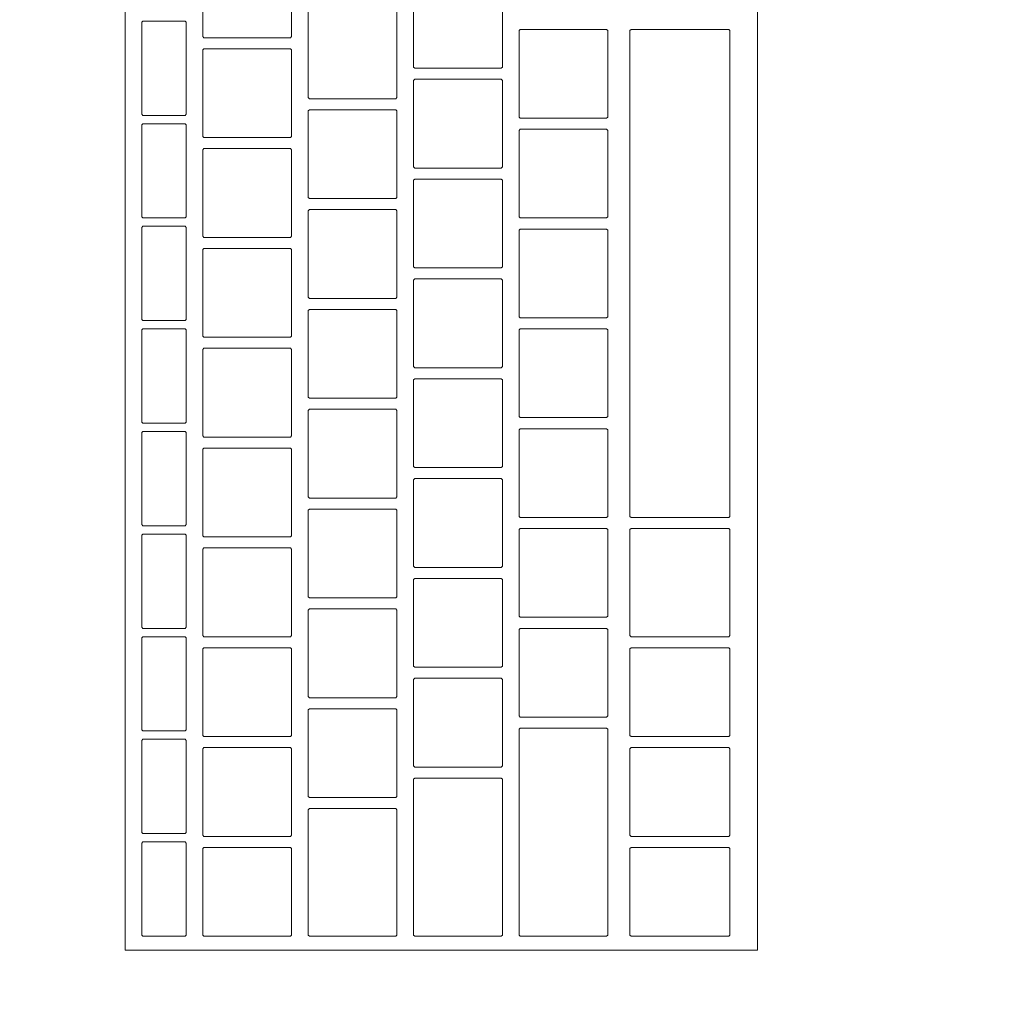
# Model space of a CAD drawing. Header units: metres. Extents: x -3.6 to 84.5, y -11 to 16.8.
# Tile 243 of 256: x 15.371 to 15.548, y 11.819 to 11.995. Entities that reach past the tile are written whole.
import ezdxf

# ---------------------------------------------------------------- set-up
doc = ezdxf.new("R2010")
doc.units = ezdxf.units.M
doc.header["$MEASUREMENT"] = 0
doc.linetypes.add('Wipeout_Contour', pattern=[1, 0, -1])
doc.layers.add('152 - Bemaßung_ Beschriftung.Ausbau', color=7, linetype='Continuous')
doc.layers.add('701 - Einrichtung.Möbel', color=7, linetype='Continuous')
doc.styles.add('ERSTELLTER_STIL_2', font='txt')
doc.dimstyles.new('ERSTELLTER_STIL__1', dxfattribs={"dimtxt": 0.1, "dimasz": 0.0532, "dimexe": 0.18, "dimexo": 0.0625, "dimgap": 0, "dimtad": 1, "dimzin": 0, "dimdsep": 46, "dimtxsty": 'ERSTELLTER_STIL_2', "dimblk": 'ARROWHEAD_2', "dimblk1": 'ARROWHEAD_2', "dimblk2": 'ARROWHEAD_2', "dimcen": 0.09, "dimse1": 1, "dimse2": 1, "dimclrd": 7, "dimclre": 7, "dimclrt": 7, "dimazin": 0, "dimtfac": 1, "dimtdec": 4, "dimtmove": 0, "dimatfit": 3, "dimfxl": 1, "dimtolj": 1, "dimtzin": 0, "dimarcsym": 0})
doc.dimstyles.new('ERSTELLTER_STIL__3', dxfattribs={"dimtxt": 0.1, "dimasz": 0.0532, "dimexe": 0.18, "dimexo": 0.0625, "dimgap": 0, "dimtad": 1, "dimtih": 1, "dimtoh": 1, "dimzin": 0, "dimdsep": 46, "dimtxsty": 'ERSTELLTER_STIL_2', "dimblk": 'ARROWHEAD_2', "dimblk1": 'ARROWHEAD_2', "dimblk2": 'ARROWHEAD_2', "dimcen": 0.09, "dimse1": 1, "dimse2": 1, "dimclrd": 7, "dimclre": 7, "dimclrt": 7, "dimazin": 0, "dimtfac": 1, "dimtdec": 4, "dimtmove": 0, "dimatfit": 3, "dimfxl": 1, "dimtolj": 1, "dimtzin": 0, "dimarcsym": 0})

# ---------------------------------------------------------------- blocks, each defined once
blk = doc.blocks.new('*D369')
at = {"layer": '152 - Bemaßung_ Beschriftung.Ausbau', "color": 7, "linetype": 'Continuous', "lineweight": 5}
for p, q in [((14.84, 15.3025), (14.84, 15.4075)), ((15.04, 15.3025), (15.04, 15.4075)), ((14.86021, 15.39), (14.81979, 15.32)), ((15.06021, 15.39), (15.01979, 15.32)), ((11.41, 15.355), (14.84, 15.355)), ((14.84, 15.355), (15.04, 15.355)), ((15.04, 15.355), (18.48, 15.355))]:
    blk.add_line(p, q, dxfattribs=at)
at = {"layer": '152 - Bemaßung_ Beschriftung.Ausbau', "color": 7, "lineweight": 5, "insert": (14.86411, 15.375), "char_height": 0.1, "attachment_point": 7, "style": 'ERSTELLTER_STIL_2'}
blk.add_mtext('\\A1;{\\pql;\\fArial|b0|i0|c0|p38;20}', dxfattribs=at)
blk = doc.blocks.new('ARROWHEAD_2')
at = {"color": 0, "linetype": 'Continuous', "lineweight": 0}
for p, q in [((-0.3781, -0.655), (0.3781, 0.655)), ((0, 0), (-1, 0))]:
    blk.add_line(p, q, dxfattribs=at)
blk = doc.blocks.new('*D370')
at = {"layer": '152 - Bemaßung_ Beschriftung.Ausbau', "color": 7, "linetype": 'Continuous', "lineweight": 5}
for p, q in [((18.48, 15.3025), (18.48, 15.4075)), ((15.06021, 15.39), (15.01979, 15.32)), ((18.50021, 15.39), (18.45979, 15.32)), ((15.04, 15.355), (18.48, 15.355)), ((18.48, 15.355), (18.6, 15.355))]:
    blk.add_line(p, q, dxfattribs=at)
at = {"layer": '152 - Bemaßung_ Beschriftung.Ausbau', "color": 7, "lineweight": 5, "char_height": 0.1, "attachment_point": 7, "style": 'ERSTELLTER_STIL_2'}
for s, insert in [('\\A1;{\\pql;\\fArial|b0|i0|c0|p38;3,44}', (16.55108, 15.375)), ('\\A1;{\\pql;\\fArial|b0|i0|c0|p38;12}', (18.308, 15.375))]:
    blk.add_mtext(s, dxfattribs=dict(at, insert=insert))
blk = doc.blocks.new('*D648')
at = {"layer": '152 - Bemaßung_ Beschriftung.Ausbau', "color": 7, "linetype": 'Continuous', "lineweight": 5}
for p, q in [((-1.675, 13.455), (-1.675, 13.695)), ((-1.71, 13.47521), (-1.64, 13.43479)), ((-1.6225, 13.455), (-1.7275, 13.455)), ((-1.675, 0.245), (-1.675, 13.455)), ((-1.71, 0.26521), (-1.64, 0.22479)), ((-1.6225, 0.245), (-1.7275, 0.245)), ((-1.675, 0.005), (-1.675, 0.245))]:
    blk.add_line(p, q, dxfattribs=at)
at = {"layer": '152 - Bemaßung_ Beschriftung.Ausbau', "color": 7, "lineweight": 5, "insert": (-1.695, 6.67903), "char_height": 0.1, "attachment_point": 7, "rotation": 90, "style": 'ERSTELLTER_STIL_2'}
blk.add_mtext('\\A1;{\\pql;\\fArial|b0|i0|c0|p38;13,21}', dxfattribs=at)

msp = doc.modelspace()

# ---------------------------------------------------------------- wipeouts: each hides what was drawn before it
at = {"color": 254, "linetype": 'Wipeout_Contour', "lineweight": 0, "ltscale": 119.065358}
msp.add_wipeout([(15.04, 10.68998), (17.24, 10.68998), (17.24, 11.48998), (15.84, 11.48998), (15.84, 12.68998), (15.04, 12.68998)], dxfattribs=at).dxf.layer = '701 - Einrichtung.Möbel'

# ---------------------------------------------------------------- next in the draw order: wipeouts: each hides what was drawn before it
at = {"color": 254, "linetype": 'Wipeout_Contour', "lineweight": 0, "ltscale": 78.155456}
msp.add_wipeout([(15.50389, 11.82684), (15.50389, 12.08884), (15.38989, 12.08884), (15.38989, 11.82684)], dxfattribs=at).dxf.layer = '701 - Einrichtung.Möbel'

# ---------------------------------------------------------------- next in the draw order: linework, layer by layer
at = {"layer": '701 - Einrichtung.Möbel', "color": 7, "linetype": 'Continuous', "lineweight": 5, "flags": 128}
msp.add_lwpolyline([(15.50389, 11.82684), (15.50389, 12.08884), (15.38989, 12.08884), (15.38989, 11.82684)], close=True, dxfattribs=at)

# ---------------------------------------------------------------- next in the draw order: wipeouts: each hides what was drawn before it
at = {"color": 254, "linetype": 'Wipeout_Contour', "lineweight": 0, "ltscale": 175.454257}
msp.add_wipeout([(15.41989, 11.99934), (15.41989, 12.00714), (15.41969, 12.00734), (15.40409, 12.00734), (15.40389, 12.00714), (15.40389, 11.99154), (15.40409, 11.99134), (15.41969, 11.99134), (15.41989, 11.99154)], dxfattribs=at).dxf.layer = '701 - Einrichtung.Möbel'
at = {"color": 254, "linetype": 'Wipeout_Contour', "lineweight": 0, "ltscale": 175.693374}
msp.add_wipeout([(15.45789, 11.99384), (15.45789, 12.00164), (15.45769, 12.00184), (15.44209, 12.00184), (15.44189, 12.00164), (15.44189, 11.98604), (15.44209, 11.98584), (15.45769, 11.98584), (15.45789, 11.98604)], dxfattribs=at).dxf.layer = '701 - Einrichtung.Möbel'
at = {"color": 254, "linetype": 'Wipeout_Contour', "lineweight": 0, "ltscale": 175.52812}
msp.add_wipeout([(15.43889, 11.98834), (15.43889, 11.99614), (15.43869, 11.99634), (15.42309, 11.99634), (15.42289, 11.99614), (15.42289, 11.98054), (15.42309, 11.98034), (15.43869, 11.98034), (15.43889, 11.98054)], dxfattribs=at).dxf.layer = '701 - Einrichtung.Möbel'
at = {"color": 254, "linetype": 'Wipeout_Contour', "lineweight": 0, "ltscale": 175.269955}
msp.add_wipeout([(15.40089, 11.98584), (15.40089, 11.99414), (15.40069, 11.99434), (15.39309, 11.99434), (15.39289, 11.99414), (15.39289, 11.97754), (15.39309, 11.97734), (15.40069, 11.97734), (15.40089, 11.97754)], dxfattribs=at).dxf.layer = '701 - Einrichtung.Möbel'
at = {"color": 254, "linetype": 'Wipeout_Contour', "lineweight": 0, "ltscale": 175.778542}
msp.add_wipeout([(15.47689, 11.98484), (15.47689, 11.99264), (15.47669, 11.99284), (15.46109, 11.99284), (15.46089, 11.99264), (15.46089, 11.97704), (15.46109, 11.97684), (15.47669, 11.97684), (15.47689, 11.97704)], dxfattribs=at).dxf.layer = '701 - Einrichtung.Möbel'
at = {"color": 254, "linetype": 'Wipeout_Contour', "lineweight": 0, "ltscale": 175.731996}
msp.add_wipeout([(15.49889, 11.94884), (15.49889, 11.99264), (15.49869, 11.99284), (15.48109, 11.99284), (15.48089, 11.99264), (15.48089, 11.90504), (15.48109, 11.90484), (15.49869, 11.90484), (15.49889, 11.90504)], dxfattribs=at).dxf.layer = '701 - Einrichtung.Möbel'
at = {"color": 254, "linetype": 'Wipeout_Contour', "lineweight": 0, "ltscale": 175.354588}
msp.add_wipeout([(15.41989, 11.98134), (15.41989, 11.98914), (15.41969, 11.98934), (15.40409, 11.98934), (15.40389, 11.98914), (15.40389, 11.97354), (15.40409, 11.97334), (15.41969, 11.97334), (15.41989, 11.97354)], dxfattribs=at).dxf.layer = '701 - Einrichtung.Möbel'
at = {"color": 254, "linetype": 'Wipeout_Contour', "lineweight": 0, "ltscale": 175.593887}
msp.add_wipeout([(15.45789, 11.97584), (15.45789, 11.98364), (15.45769, 11.98384), (15.44209, 11.98384), (15.44189, 11.98364), (15.44189, 11.96804), (15.44209, 11.96784), (15.45769, 11.96784), (15.45789, 11.96804)], dxfattribs=at).dxf.layer = '701 - Einrichtung.Möbel'
at = {"color": 254, "linetype": 'Wipeout_Contour', "lineweight": 0, "ltscale": 175.428584}
msp.add_wipeout([(15.43889, 11.97034), (15.43889, 11.97814), (15.43869, 11.97834), (15.42309, 11.97834), (15.42289, 11.97814), (15.42289, 11.96254), (15.42309, 11.96234), (15.43869, 11.96234), (15.43889, 11.96254)], dxfattribs=at).dxf.layer = '701 - Einrichtung.Möbel'
at = {"color": 254, "linetype": 'Wipeout_Contour', "lineweight": 0, "ltscale": 175.167527}
msp.add_wipeout([(15.40089, 11.96734), (15.40089, 11.97564), (15.40069, 11.97584), (15.39309, 11.97584), (15.39289, 11.97564), (15.39289, 11.95904), (15.39309, 11.95884), (15.40069, 11.95884), (15.40089, 11.95904)], dxfattribs=at).dxf.layer = '701 - Einrichtung.Möbel'
at = {"color": 254, "linetype": 'Wipeout_Contour', "lineweight": 0, "ltscale": 175.679178}
msp.add_wipeout([(15.47689, 11.96684), (15.47689, 11.97464), (15.47669, 11.97484), (15.46109, 11.97484), (15.46089, 11.97464), (15.46089, 11.95904), (15.46109, 11.95884), (15.47669, 11.95884), (15.47689, 11.95904)], dxfattribs=at).dxf.layer = '701 - Einrichtung.Möbel'
at = {"color": 254, "linetype": 'Wipeout_Contour', "lineweight": 0, "ltscale": 175.255013}
msp.add_wipeout([(15.41989, 11.96334), (15.41989, 11.97114), (15.41969, 11.97134), (15.40409, 11.97134), (15.40389, 11.97114), (15.40389, 11.95554), (15.40409, 11.95534), (15.41969, 11.95534), (15.41989, 11.95554)], dxfattribs=at).dxf.layer = '701 - Einrichtung.Möbel'
at = {"color": 254, "linetype": 'Wipeout_Contour', "lineweight": 0, "ltscale": 175.494493}
msp.add_wipeout([(15.45789, 11.95784), (15.45789, 11.96564), (15.45769, 11.96584), (15.44209, 11.96584), (15.44189, 11.96564), (15.44189, 11.95004), (15.44209, 11.94984), (15.45769, 11.94984), (15.45789, 11.95004)], dxfattribs=at).dxf.layer = '701 - Einrichtung.Möbel'
at = {"color": 254, "linetype": 'Wipeout_Contour', "lineweight": 0, "ltscale": 175.329142}
msp.add_wipeout([(15.43889, 11.95234), (15.43889, 11.96014), (15.43869, 11.96034), (15.42309, 11.96034), (15.42289, 11.96014), (15.42289, 11.94454), (15.42309, 11.94434), (15.43869, 11.94434), (15.43889, 11.94454)], dxfattribs=at).dxf.layer = '701 - Einrichtung.Möbel'
at = {"color": 254, "linetype": 'Wipeout_Contour', "lineweight": 0, "ltscale": 175.065198}
msp.add_wipeout([(15.40089, 11.94884), (15.40089, 11.95714), (15.40069, 11.95734), (15.39309, 11.95734), (15.39289, 11.95714), (15.39289, 11.94054), (15.39309, 11.94034), (15.40069, 11.94034), (15.40089, 11.94054)], dxfattribs=at).dxf.layer = '701 - Einrichtung.Möbel'
at = {"color": 254, "linetype": 'Wipeout_Contour', "lineweight": 0, "ltscale": 175.579907}
msp.add_wipeout([(15.47689, 11.94884), (15.47689, 11.95664), (15.47669, 11.95684), (15.46109, 11.95684), (15.46089, 11.95664), (15.46089, 11.94104), (15.46109, 11.94084), (15.47669, 11.94084), (15.47689, 11.94104)], dxfattribs=at).dxf.layer = '701 - Einrichtung.Möbel'
at = {"color": 254, "linetype": 'Wipeout_Contour', "lineweight": 0, "ltscale": 175.15553}
msp.add_wipeout([(15.41989, 11.94534), (15.41989, 11.95314), (15.41969, 11.95334), (15.40409, 11.95334), (15.40389, 11.95314), (15.40389, 11.93754), (15.40409, 11.93734), (15.41969, 11.93734), (15.41989, 11.93754)], dxfattribs=at).dxf.layer = '701 - Einrichtung.Möbel'
at = {"color": 254, "linetype": 'Wipeout_Contour', "lineweight": 0, "ltscale": 175.395192}
msp.add_wipeout([(15.45789, 11.93984), (15.45789, 11.94764), (15.45769, 11.94784), (15.44209, 11.94784), (15.44189, 11.94764), (15.44189, 11.93204), (15.44209, 11.93184), (15.45769, 11.93184), (15.45789, 11.93204)], dxfattribs=at).dxf.layer = '701 - Einrichtung.Möbel'
at = {"color": 254, "linetype": 'Wipeout_Contour', "lineweight": 0, "ltscale": 175.229793}
msp.add_wipeout([(15.43889, 11.93434), (15.43889, 11.94214), (15.43869, 11.94234), (15.42309, 11.94234), (15.42289, 11.94214), (15.42289, 11.92654), (15.42309, 11.92634), (15.43869, 11.92634), (15.43889, 11.92654)], dxfattribs=at).dxf.layer = '701 - Einrichtung.Möbel'
at = {"color": 254, "linetype": 'Wipeout_Contour', "lineweight": 0, "ltscale": 174.962967}
msp.add_wipeout([(15.40089, 11.93034), (15.40089, 11.93864), (15.40069, 11.93884), (15.39309, 11.93884), (15.39289, 11.93864), (15.39289, 11.92204), (15.39309, 11.92184), (15.40069, 11.92184), (15.40089, 11.92204)], dxfattribs=at).dxf.layer = '701 - Einrichtung.Möbel'
at = {"color": 254, "linetype": 'Wipeout_Contour', "lineweight": 0, "ltscale": 175.480729}
msp.add_wipeout([(15.47689, 11.93084), (15.47689, 11.93864), (15.47669, 11.93884), (15.46109, 11.93884), (15.46089, 11.93864), (15.46089, 11.92304), (15.46109, 11.92284), (15.47669, 11.92284), (15.47689, 11.92304)], dxfattribs=at).dxf.layer = '701 - Einrichtung.Möbel'
at = {"color": 254, "linetype": 'Wipeout_Contour', "lineweight": 0, "ltscale": 175.056141}
msp.add_wipeout([(15.41989, 11.92734), (15.41989, 11.93514), (15.41969, 11.93534), (15.40409, 11.93534), (15.40389, 11.93514), (15.40389, 11.91954), (15.40409, 11.91934), (15.41969, 11.91934), (15.41989, 11.91954)], dxfattribs=at).dxf.layer = '701 - Einrichtung.Möbel'
at = {"color": 254, "linetype": 'Wipeout_Contour', "lineweight": 0, "ltscale": 175.295984}
msp.add_wipeout([(15.45789, 11.92184), (15.45789, 11.92964), (15.45769, 11.92984), (15.44209, 11.92984), (15.44189, 11.92964), (15.44189, 11.91404), (15.44209, 11.91384), (15.45769, 11.91384), (15.45789, 11.91404)], dxfattribs=at).dxf.layer = '701 - Einrichtung.Möbel'
at = {"color": 254, "linetype": 'Wipeout_Contour', "lineweight": 0, "ltscale": 175.130538}
msp.add_wipeout([(15.43889, 11.91634), (15.43889, 11.92414), (15.43869, 11.92434), (15.42309, 11.92434), (15.42289, 11.92414), (15.42289, 11.90854), (15.42309, 11.90834), (15.43869, 11.90834), (15.43889, 11.90854)], dxfattribs=at).dxf.layer = '701 - Einrichtung.Möbel'
at = {"color": 254, "linetype": 'Wipeout_Contour', "lineweight": 0, "ltscale": 174.860835}
msp.add_wipeout([(15.40089, 11.91184), (15.40089, 11.92014), (15.40069, 11.92034), (15.39309, 11.92034), (15.39289, 11.92014), (15.39289, 11.90354), (15.39309, 11.90334), (15.40069, 11.90334), (15.40089, 11.90354)], dxfattribs=at).dxf.layer = '701 - Einrichtung.Möbel'
at = {"color": 254, "linetype": 'Wipeout_Contour', "lineweight": 0, "ltscale": 175.381645}
msp.add_wipeout([(15.47689, 11.91284), (15.47689, 11.92064), (15.47669, 11.92084), (15.46109, 11.92084), (15.46089, 11.92064), (15.46089, 11.90504), (15.46109, 11.90484), (15.47669, 11.90484), (15.47689, 11.90504)], dxfattribs=at).dxf.layer = '701 - Einrichtung.Möbel'
at = {"color": 254, "linetype": 'Wipeout_Contour', "lineweight": 0, "ltscale": 174.956845}
msp.add_wipeout([(15.41989, 11.90934), (15.41989, 11.91714), (15.41969, 11.91734), (15.40409, 11.91734), (15.40389, 11.91714), (15.40389, 11.90154), (15.40409, 11.90134), (15.41969, 11.90134), (15.41989, 11.90154)], dxfattribs=at).dxf.layer = '701 - Einrichtung.Möbel'
at = {"color": 254, "linetype": 'Wipeout_Contour', "lineweight": 0, "ltscale": 175.19687}
msp.add_wipeout([(15.45789, 11.90384), (15.45789, 11.91164), (15.45769, 11.91184), (15.44209, 11.91184), (15.44189, 11.91164), (15.44189, 11.89604), (15.44209, 11.89584), (15.45769, 11.89584), (15.45789, 11.89604)], dxfattribs=at).dxf.layer = '701 - Einrichtung.Möbel'
at = {"color": 254, "linetype": 'Wipeout_Contour', "lineweight": 0, "ltscale": 175.031376}
msp.add_wipeout([(15.43889, 11.89834), (15.43889, 11.90614), (15.43869, 11.90634), (15.42309, 11.90634), (15.42289, 11.90614), (15.42289, 11.89054), (15.42309, 11.89034), (15.43869, 11.89034), (15.43889, 11.89054)], dxfattribs=at).dxf.layer = '701 - Einrichtung.Möbel'
at = {"color": 254, "linetype": 'Wipeout_Contour', "lineweight": 0, "ltscale": 175.282654}
msp.add_wipeout([(15.47689, 11.89484), (15.47689, 11.90264), (15.47669, 11.90284), (15.46109, 11.90284), (15.46089, 11.90264), (15.46089, 11.88704), (15.46109, 11.88684), (15.47669, 11.88684), (15.47689, 11.88704)], dxfattribs=at).dxf.layer = '701 - Einrichtung.Möbel'
at = {"color": 254, "linetype": 'Wipeout_Contour', "lineweight": 0, "ltscale": 175.423611}
msp.add_wipeout([(15.49889, 11.89309), (15.49889, 11.90264), (15.49869, 11.90284), (15.48109, 11.90284), (15.48089, 11.90264), (15.48089, 11.88354), (15.48109, 11.88334), (15.49869, 11.88334), (15.49889, 11.88354)], dxfattribs=at).dxf.layer = '701 - Einrichtung.Möbel'
at = {"color": 254, "linetype": 'Wipeout_Contour', "lineweight": 0, "ltscale": 174.758802}
msp.add_wipeout([(15.40089, 11.89334), (15.40089, 11.90164), (15.40069, 11.90184), (15.39309, 11.90184), (15.39289, 11.90164), (15.39289, 11.88504), (15.39309, 11.88484), (15.40069, 11.88484), (15.40089, 11.88504)], dxfattribs=at).dxf.layer = '701 - Einrichtung.Möbel'
at = {"color": 254, "linetype": 'Wipeout_Contour', "lineweight": 0, "ltscale": 174.857644}
msp.add_wipeout([(15.41989, 11.89134), (15.41989, 11.89914), (15.41969, 11.89934), (15.40409, 11.89934), (15.40389, 11.89914), (15.40389, 11.88354), (15.40409, 11.88334), (15.41969, 11.88334), (15.41989, 11.88354)], dxfattribs=at).dxf.layer = '701 - Einrichtung.Möbel'
at = {"color": 254, "linetype": 'Wipeout_Contour', "lineweight": 0, "ltscale": 175.09785}
msp.add_wipeout([(15.45789, 11.88584), (15.45789, 11.89364), (15.45769, 11.89384), (15.44209, 11.89384), (15.44189, 11.89364), (15.44189, 11.87804), (15.44209, 11.87784), (15.45769, 11.87784), (15.45789, 11.87804)], dxfattribs=at).dxf.layer = '701 - Einrichtung.Möbel'
at = {"color": 254, "linetype": 'Wipeout_Contour', "lineweight": 0, "ltscale": 174.932308}
msp.add_wipeout([(15.43889, 11.88034), (15.43889, 11.88814), (15.43869, 11.88834), (15.42309, 11.88834), (15.42289, 11.88814), (15.42289, 11.87254), (15.42309, 11.87234), (15.43869, 11.87234), (15.43889, 11.87254)], dxfattribs=at).dxf.layer = '701 - Einrichtung.Möbel'
at = {"color": 254, "linetype": 'Wipeout_Contour', "lineweight": 0, "ltscale": 175.183757}
msp.add_wipeout([(15.47689, 11.87684), (15.47689, 11.88464), (15.47669, 11.88484), (15.46109, 11.88484), (15.46089, 11.88464), (15.46089, 11.86904), (15.46109, 11.86884), (15.47669, 11.86884), (15.47689, 11.86904)], dxfattribs=at).dxf.layer = '701 - Einrichtung.Möbel'
at = {"color": 254, "linetype": 'Wipeout_Contour', "lineweight": 0, "ltscale": 174.656869}
msp.add_wipeout([(15.40089, 11.87484), (15.40089, 11.88314), (15.40069, 11.88334), (15.39309, 11.88334), (15.39289, 11.88314), (15.39289, 11.86654), (15.39309, 11.86634), (15.40069, 11.86634), (15.40089, 11.86654)], dxfattribs=at).dxf.layer = '701 - Einrichtung.Möbel'
at = {"color": 254, "linetype": 'Wipeout_Contour', "lineweight": 0, "ltscale": 174.758536}
msp.add_wipeout([(15.41989, 11.87334), (15.41989, 11.88114), (15.41969, 11.88134), (15.40409, 11.88134), (15.40389, 11.88114), (15.40389, 11.86554), (15.40409, 11.86534), (15.41969, 11.86534), (15.41989, 11.86554)], dxfattribs=at).dxf.layer = '701 - Einrichtung.Möbel'
at = {"color": 254, "linetype": 'Wipeout_Contour', "lineweight": 0, "ltscale": 175.315009}
msp.add_wipeout([(15.49889, 11.87334), (15.49889, 11.88114), (15.49869, 11.88134), (15.48109, 11.88134), (15.48089, 11.88114), (15.48089, 11.86554), (15.48109, 11.86534), (15.49869, 11.86534), (15.49889, 11.86554)], dxfattribs=at).dxf.layer = '701 - Einrichtung.Möbel'
at = {"color": 254, "linetype": 'Wipeout_Contour', "lineweight": 0, "ltscale": 174.998924}
msp.add_wipeout([(15.45789, 11.86784), (15.45789, 11.87564), (15.45769, 11.87584), (15.44209, 11.87584), (15.44189, 11.87564), (15.44189, 11.86004), (15.44209, 11.85984), (15.45769, 11.85984), (15.45789, 11.86004)], dxfattribs=at).dxf.layer = '701 - Einrichtung.Möbel'
at = {"color": 254, "linetype": 'Wipeout_Contour', "lineweight": 0, "ltscale": 174.833334}
msp.add_wipeout([(15.43889, 11.86234), (15.43889, 11.87014), (15.43869, 11.87034), (15.42309, 11.87034), (15.42289, 11.87014), (15.42289, 11.85454), (15.42309, 11.85434), (15.43869, 11.85434), (15.43889, 11.85454)], dxfattribs=at).dxf.layer = '701 - Einrichtung.Möbel'
at = {"color": 254, "linetype": 'Wipeout_Contour', "lineweight": 0, "ltscale": 175.026817}
msp.add_wipeout([(15.47689, 11.84809), (15.47689, 11.86664), (15.47669, 11.86684), (15.46109, 11.86684), (15.46089, 11.86664), (15.46089, 11.82954), (15.46109, 11.82934), (15.47669, 11.82934), (15.47689, 11.82954)], dxfattribs=at).dxf.layer = '701 - Einrichtung.Möbel'
at = {"color": 254, "linetype": 'Wipeout_Contour', "lineweight": 0, "ltscale": 174.555034}
msp.add_wipeout([(15.40089, 11.85634), (15.40089, 11.86464), (15.40069, 11.86484), (15.39309, 11.86484), (15.39289, 11.86464), (15.39289, 11.84804), (15.39309, 11.84784), (15.40069, 11.84784), (15.40089, 11.84804)], dxfattribs=at).dxf.layer = '701 - Einrichtung.Möbel'
at = {"color": 254, "linetype": 'Wipeout_Contour', "lineweight": 0, "ltscale": 174.659522}
msp.add_wipeout([(15.41989, 11.85534), (15.41989, 11.86314), (15.41969, 11.86334), (15.40409, 11.86334), (15.40389, 11.86314), (15.40389, 11.84754), (15.40409, 11.84734), (15.41969, 11.84734), (15.41989, 11.84754)], dxfattribs=at).dxf.layer = '701 - Einrichtung.Möbel'
at = {"color": 254, "linetype": 'Wipeout_Contour', "lineweight": 0, "ltscale": 175.21631}
msp.add_wipeout([(15.49889, 11.85534), (15.49889, 11.86314), (15.49869, 11.86334), (15.48109, 11.86334), (15.48089, 11.86314), (15.48089, 11.84754), (15.48109, 11.84734), (15.49869, 11.84734), (15.49889, 11.84754)], dxfattribs=at).dxf.layer = '701 - Einrichtung.Möbel'
at = {"color": 254, "linetype": 'Wipeout_Contour', "lineweight": 0, "ltscale": 174.866356}
msp.add_wipeout([(15.45789, 11.84359), (15.45789, 11.85764), (15.45769, 11.85784), (15.44209, 11.85784), (15.44189, 11.85764), (15.44189, 11.82954), (15.44209, 11.82934), (15.45769, 11.82934), (15.45789, 11.82954)], dxfattribs=at).dxf.layer = '701 - Einrichtung.Möbel'
at = {"color": 254, "linetype": 'Wipeout_Contour', "lineweight": 0, "ltscale": 174.715596}
msp.add_wipeout([(15.43889, 11.84084), (15.43889, 11.85214), (15.43869, 11.85234), (15.42309, 11.85234), (15.42289, 11.85214), (15.42289, 11.82954), (15.42309, 11.82934), (15.43869, 11.82934), (15.43889, 11.82954)], dxfattribs=at).dxf.layer = '701 - Einrichtung.Möbel'
at = {"color": 254, "linetype": 'Wipeout_Contour', "lineweight": 0, "ltscale": 174.453299}
msp.add_wipeout([(15.40089, 11.83784), (15.40089, 11.84614), (15.40069, 11.84634), (15.39309, 11.84634), (15.39289, 11.84614), (15.39289, 11.82954), (15.39309, 11.82934), (15.40069, 11.82934), (15.40089, 11.82954)], dxfattribs=at).dxf.layer = '701 - Einrichtung.Möbel'
at = {"color": 254, "linetype": 'Wipeout_Contour', "lineweight": 0, "ltscale": 174.560602}
msp.add_wipeout([(15.41989, 11.83734), (15.41989, 11.84514), (15.41969, 11.84534), (15.40409, 11.84534), (15.40389, 11.84514), (15.40389, 11.82954), (15.40409, 11.82934), (15.41969, 11.82934), (15.41989, 11.82954)], dxfattribs=at).dxf.layer = '701 - Einrichtung.Möbel'
at = {"color": 254, "linetype": 'Wipeout_Contour', "lineweight": 0, "ltscale": 175.117704}
msp.add_wipeout([(15.49889, 11.83734), (15.49889, 11.84514), (15.49869, 11.84534), (15.48109, 11.84534), (15.48089, 11.84514), (15.48089, 11.82954), (15.48109, 11.82934), (15.49869, 11.82934), (15.49889, 11.82954)], dxfattribs=at).dxf.layer = '701 - Einrichtung.Möbel'

# ---------------------------------------------------------------- next in the draw order: linework, layer by layer
at = {"layer": '701 - Einrichtung.Möbel', "color": 7, "linetype": 'Continuous', "lineweight": 5, "flags": 128}
for points in [[(15.41989, 11.99934), (15.41989, 12.00714), (15.41969, 12.00734), (15.40409, 12.00734), (15.40389, 12.00714), (15.40389, 11.99154), (15.40409, 11.99134), (15.41969, 11.99134), (15.41989, 11.99154)], [(15.45789, 11.99384), (15.45789, 12.00164), (15.45769, 12.00184), (15.44209, 12.00184), (15.44189, 12.00164), (15.44189, 11.98604), (15.44209, 11.98584), (15.45769, 11.98584), (15.45789, 11.98604)], [(15.43889, 11.98834), (15.43889, 11.99614), (15.43869, 11.99634), (15.42309, 11.99634), (15.42289, 11.99614), (15.42289, 11.98054), (15.42309, 11.98034), (15.43869, 11.98034), (15.43889, 11.98054)], [(15.40089, 11.98584), (15.40089, 11.99414), (15.40069, 11.99434), (15.39309, 11.99434), (15.39289, 11.99414), (15.39289, 11.97754), (15.39309, 11.97734), (15.40069, 11.97734), (15.40089, 11.97754)], [(15.47689, 11.98484), (15.47689, 11.99264), (15.47669, 11.99284), (15.46109, 11.99284), (15.46089, 11.99264), (15.46089, 11.97704), (15.46109, 11.97684), (15.47669, 11.97684), (15.47689, 11.97704)], [(15.49889, 11.94884), (15.49889, 11.99264), (15.49869, 11.99284), (15.48109, 11.99284), (15.48089, 11.99264), (15.48089, 11.90504), (15.48109, 11.90484), (15.49869, 11.90484), (15.49889, 11.90504)], [(15.41989, 11.98134), (15.41989, 11.98914), (15.41969, 11.98934), (15.40409, 11.98934), (15.40389, 11.98914), (15.40389, 11.97354), (15.40409, 11.97334), (15.41969, 11.97334), (15.41989, 11.97354)], [(15.45789, 11.97584), (15.45789, 11.98364), (15.45769, 11.98384), (15.44209, 11.98384), (15.44189, 11.98364), (15.44189, 11.96804), (15.44209, 11.96784), (15.45769, 11.96784), (15.45789, 11.96804)], [(15.43889, 11.97034), (15.43889, 11.97814), (15.43869, 11.97834), (15.42309, 11.97834), (15.42289, 11.97814), (15.42289, 11.96254), (15.42309, 11.96234), (15.43869, 11.96234), (15.43889, 11.96254)], [(15.40089, 11.96734), (15.40089, 11.97564), (15.40069, 11.97584), (15.39309, 11.97584), (15.39289, 11.97564), (15.39289, 11.95904), (15.39309, 11.95884), (15.40069, 11.95884), (15.40089, 11.95904)], [(15.47689, 11.96684), (15.47689, 11.97464), (15.47669, 11.97484), (15.46109, 11.97484), (15.46089, 11.97464), (15.46089, 11.95904), (15.46109, 11.95884), (15.47669, 11.95884), (15.47689, 11.95904)], [(15.41989, 11.96334), (15.41989, 11.97114), (15.41969, 11.97134), (15.40409, 11.97134), (15.40389, 11.97114), (15.40389, 11.95554), (15.40409, 11.95534), (15.41969, 11.95534), (15.41989, 11.95554)], [(15.45789, 11.95784), (15.45789, 11.96564), (15.45769, 11.96584), (15.44209, 11.96584), (15.44189, 11.96564), (15.44189, 11.95004), (15.44209, 11.94984), (15.45769, 11.94984), (15.45789, 11.95004)], [(15.43889, 11.95234), (15.43889, 11.96014), (15.43869, 11.96034), (15.42309, 11.96034), (15.42289, 11.96014), (15.42289, 11.94454), (15.42309, 11.94434), (15.43869, 11.94434), (15.43889, 11.94454)], [(15.40089, 11.94884), (15.40089, 11.95714), (15.40069, 11.95734), (15.39309, 11.95734), (15.39289, 11.95714), (15.39289, 11.94054), (15.39309, 11.94034), (15.40069, 11.94034), (15.40089, 11.94054)], [(15.47689, 11.94884), (15.47689, 11.95664), (15.47669, 11.95684), (15.46109, 11.95684), (15.46089, 11.95664), (15.46089, 11.94104), (15.46109, 11.94084), (15.47669, 11.94084), (15.47689, 11.94104)], [(15.41989, 11.94534), (15.41989, 11.95314), (15.41969, 11.95334), (15.40409, 11.95334), (15.40389, 11.95314), (15.40389, 11.93754), (15.40409, 11.93734), (15.41969, 11.93734), (15.41989, 11.93754)], [(15.45789, 11.93984), (15.45789, 11.94764), (15.45769, 11.94784), (15.44209, 11.94784), (15.44189, 11.94764), (15.44189, 11.93204), (15.44209, 11.93184), (15.45769, 11.93184), (15.45789, 11.93204)], [(15.43889, 11.93434), (15.43889, 11.94214), (15.43869, 11.94234), (15.42309, 11.94234), (15.42289, 11.94214), (15.42289, 11.92654), (15.42309, 11.92634), (15.43869, 11.92634), (15.43889, 11.92654)], [(15.40089, 11.93034), (15.40089, 11.93864), (15.40069, 11.93884), (15.39309, 11.93884), (15.39289, 11.93864), (15.39289, 11.92204), (15.39309, 11.92184), (15.40069, 11.92184), (15.40089, 11.92204)], [(15.47689, 11.93084), (15.47689, 11.93864), (15.47669, 11.93884), (15.46109, 11.93884), (15.46089, 11.93864), (15.46089, 11.92304), (15.46109, 11.92284), (15.47669, 11.92284), (15.47689, 11.92304)], [(15.41989, 11.92734), (15.41989, 11.93514), (15.41969, 11.93534), (15.40409, 11.93534), (15.40389, 11.93514), (15.40389, 11.91954), (15.40409, 11.91934), (15.41969, 11.91934), (15.41989, 11.91954)], [(15.45789, 11.92184), (15.45789, 11.92964), (15.45769, 11.92984), (15.44209, 11.92984), (15.44189, 11.92964), (15.44189, 11.91404), (15.44209, 11.91384), (15.45769, 11.91384), (15.45789, 11.91404)], [(15.43889, 11.91634), (15.43889, 11.92414), (15.43869, 11.92434), (15.42309, 11.92434), (15.42289, 11.92414), (15.42289, 11.90854), (15.42309, 11.90834), (15.43869, 11.90834), (15.43889, 11.90854)], [(15.40089, 11.91184), (15.40089, 11.92014), (15.40069, 11.92034), (15.39309, 11.92034), (15.39289, 11.92014), (15.39289, 11.90354), (15.39309, 11.90334), (15.40069, 11.90334), (15.40089, 11.90354)], [(15.47689, 11.91284), (15.47689, 11.92064), (15.47669, 11.92084), (15.46109, 11.92084), (15.46089, 11.92064), (15.46089, 11.90504), (15.46109, 11.90484), (15.47669, 11.90484), (15.47689, 11.90504)], [(15.41989, 11.90934), (15.41989, 11.91714), (15.41969, 11.91734), (15.40409, 11.91734), (15.40389, 11.91714), (15.40389, 11.90154), (15.40409, 11.90134), (15.41969, 11.90134), (15.41989, 11.90154)], [(15.45789, 11.90384), (15.45789, 11.91164), (15.45769, 11.91184), (15.44209, 11.91184), (15.44189, 11.91164), (15.44189, 11.89604), (15.44209, 11.89584), (15.45769, 11.89584), (15.45789, 11.89604)], [(15.43889, 11.89834), (15.43889, 11.90614), (15.43869, 11.90634), (15.42309, 11.90634), (15.42289, 11.90614), (15.42289, 11.89054), (15.42309, 11.89034), (15.43869, 11.89034), (15.43889, 11.89054)], [(15.47689, 11.89484), (15.47689, 11.90264), (15.47669, 11.90284), (15.46109, 11.90284), (15.46089, 11.90264), (15.46089, 11.88704), (15.46109, 11.88684), (15.47669, 11.88684), (15.47689, 11.88704)], [(15.49889, 11.89309), (15.49889, 11.90264), (15.49869, 11.90284), (15.48109, 11.90284), (15.48089, 11.90264), (15.48089, 11.88354), (15.48109, 11.88334), (15.49869, 11.88334), (15.49889, 11.88354)], [(15.40089, 11.89334), (15.40089, 11.90164), (15.40069, 11.90184), (15.39309, 11.90184), (15.39289, 11.90164), (15.39289, 11.88504), (15.39309, 11.88484), (15.40069, 11.88484), (15.40089, 11.88504)], [(15.41989, 11.89134), (15.41989, 11.89914), (15.41969, 11.89934), (15.40409, 11.89934), (15.40389, 11.89914), (15.40389, 11.88354), (15.40409, 11.88334), (15.41969, 11.88334), (15.41989, 11.88354)], [(15.45789, 11.88584), (15.45789, 11.89364), (15.45769, 11.89384), (15.44209, 11.89384), (15.44189, 11.89364), (15.44189, 11.87804), (15.44209, 11.87784), (15.45769, 11.87784), (15.45789, 11.87804)], [(15.43889, 11.88034), (15.43889, 11.88814), (15.43869, 11.88834), (15.42309, 11.88834), (15.42289, 11.88814), (15.42289, 11.87254), (15.42309, 11.87234), (15.43869, 11.87234), (15.43889, 11.87254)], [(15.47689, 11.87684), (15.47689, 11.88464), (15.47669, 11.88484), (15.46109, 11.88484), (15.46089, 11.88464), (15.46089, 11.86904), (15.46109, 11.86884), (15.47669, 11.86884), (15.47689, 11.86904)], [(15.40089, 11.87484), (15.40089, 11.88314), (15.40069, 11.88334), (15.39309, 11.88334), (15.39289, 11.88314), (15.39289, 11.86654), (15.39309, 11.86634), (15.40069, 11.86634), (15.40089, 11.86654)], [(15.41989, 11.87334), (15.41989, 11.88114), (15.41969, 11.88134), (15.40409, 11.88134), (15.40389, 11.88114), (15.40389, 11.86554), (15.40409, 11.86534), (15.41969, 11.86534), (15.41989, 11.86554)], [(15.49889, 11.87334), (15.49889, 11.88114), (15.49869, 11.88134), (15.48109, 11.88134), (15.48089, 11.88114), (15.48089, 11.86554), (15.48109, 11.86534), (15.49869, 11.86534), (15.49889, 11.86554)], [(15.45789, 11.86784), (15.45789, 11.87564), (15.45769, 11.87584), (15.44209, 11.87584), (15.44189, 11.87564), (15.44189, 11.86004), (15.44209, 11.85984), (15.45769, 11.85984), (15.45789, 11.86004)], [(15.43889, 11.86234), (15.43889, 11.87014), (15.43869, 11.87034), (15.42309, 11.87034), (15.42289, 11.87014), (15.42289, 11.85454), (15.42309, 11.85434), (15.43869, 11.85434), (15.43889, 11.85454)], [(15.47689, 11.84809), (15.47689, 11.86664), (15.47669, 11.86684), (15.46109, 11.86684), (15.46089, 11.86664), (15.46089, 11.82954), (15.46109, 11.82934), (15.47669, 11.82934), (15.47689, 11.82954)], [(15.40089, 11.85634), (15.40089, 11.86464), (15.40069, 11.86484), (15.39309, 11.86484), (15.39289, 11.86464), (15.39289, 11.84804), (15.39309, 11.84784), (15.40069, 11.84784), (15.40089, 11.84804)], [(15.41989, 11.85534), (15.41989, 11.86314), (15.41969, 11.86334), (15.40409, 11.86334), (15.40389, 11.86314), (15.40389, 11.84754), (15.40409, 11.84734), (15.41969, 11.84734), (15.41989, 11.84754)], [(15.49889, 11.85534), (15.49889, 11.86314), (15.49869, 11.86334), (15.48109, 11.86334), (15.48089, 11.86314), (15.48089, 11.84754), (15.48109, 11.84734), (15.49869, 11.84734), (15.49889, 11.84754)], [(15.45789, 11.84359), (15.45789, 11.85764), (15.45769, 11.85784), (15.44209, 11.85784), (15.44189, 11.85764), (15.44189, 11.82954), (15.44209, 11.82934), (15.45769, 11.82934), (15.45789, 11.82954)], [(15.43889, 11.84084), (15.43889, 11.85214), (15.43869, 11.85234), (15.42309, 11.85234), (15.42289, 11.85214), (15.42289, 11.82954), (15.42309, 11.82934), (15.43869, 11.82934), (15.43889, 11.82954)], [(15.40089, 11.83784), (15.40089, 11.84614), (15.40069, 11.84634), (15.39309, 11.84634), (15.39289, 11.84614), (15.39289, 11.82954), (15.39309, 11.82934), (15.40069, 11.82934), (15.40089, 11.82954)], [(15.41989, 11.83734), (15.41989, 11.84514), (15.41969, 11.84534), (15.40409, 11.84534), (15.40389, 11.84514), (15.40389, 11.82954), (15.40409, 11.82934), (15.41969, 11.82934), (15.41989, 11.82954)], [(15.49889, 11.83734), (15.49889, 11.84514), (15.49869, 11.84534), (15.48109, 11.84534), (15.48089, 11.84514), (15.48089, 11.82954), (15.48109, 11.82934), (15.49869, 11.82934), (15.49889, 11.82954)]]:
    msp.add_lwpolyline(points, close=True, dxfattribs=at)

# ---------------------------------------------------------------- next in the draw order: dimensions: what is measured, and where the dimension line sits
at = {"layer": '152 - Bemaßung_ Beschriftung.Ausbau', "color": 7, "linetype": 'Continuous', "lineweight": 5}
for base, p1, p2, picture, middle in [((15.04, 15.355), (14.84, 10.73498), (15.04, 10.73498), '*D369', (14.94035, 15.425)), ((18.48, 15.355), (15.04, 10.73498), (18.48, 10.73498), '*D370', (16.68097, 15.425))]:
    dim = msp.add_linear_dim(base=base, p1=p1, p2=p2, dimstyle='ERSTELLTER_STIL__3', dxfattribs=at)
    dim.commit()
    dim.dimension.update_dxf_attribs({"geometry": picture, "text_midpoint": middle, "dimtype": 160})
dim = msp.add_linear_dim(base=(-1.675, 13.455), p1=(22.1775, 0.245), p2=(31.13001, 13.455), angle=90, dimstyle='ERSTELLTER_STIL__1', dxfattribs=at)
dim.commit()
dim.dimension.update_dxf_attribs({"geometry": '*D648', "text_midpoint": (-1.745, 6.84703), "dimtype": 160, "text_rotation": 90})

doc.saveas('drawing.dxf')
